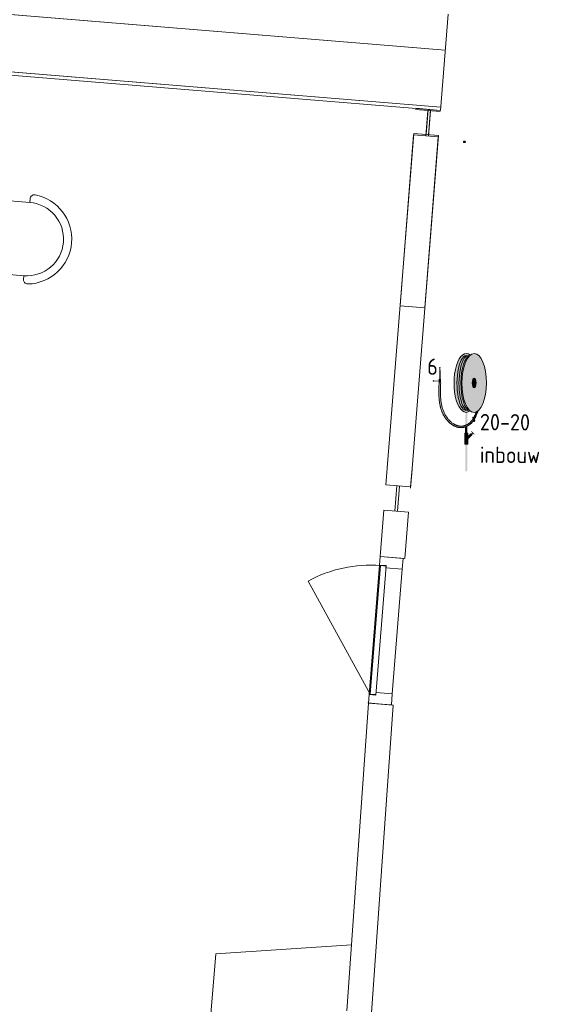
# Model space of a CAD drawing. Header units: millimetres. Extents: x -34570 to 24172, y 36800 to 73669.
# Tile 8 of 91: x -27984 to -24789, y 59877 to 65908. Entities that reach past the tile are written whole.
import ezdxf

# ---------------------------------------------------------------- set-up
doc = ezdxf.new("R2010")
doc.units = ezdxf.units.MM
doc.layers.get('0').update_dxf_attribs({"color": 253})
for name, color, linetype, lineweight in [('Algemeen', 253, 'Continuous', 9), ('B21-BUITENWANDEN_1', 253, 'Continuous', 9), ('B22-BINNENWANDEN_1', 253, 'Continuous', 9), ('B32-WANDOPENINGEN-BINNEN_1', 253, 'Continuous', 9), ('Standard', 253, 'Continuous', 9)]:
    doc.layers.add(name, color=color, linetype=linetype, lineweight=lineweight)
doc.styles.add('ISOCT3', font='isoct3.shx')

msp = doc.modelspace()

# ---------------------------------------------------------------- hatches: boundary and pattern name
h = msp.add_hatch(color=256)
h.paths.add_polyline_path([(-25255.22183, 65161.41229), (-25266.23714, 65162.21669), (-25266.63934, 65156.70903), (-25255.62403, 65155.90463)])
h.paths.add_polyline_path([(-25263.0214, 65161.59884), (-25262.80832, 65161.47636), (-25262.66949, 65161.27356), (-25262.6324, 65161.03061), (-25262.70439, 65160.79563), (-25262.87121, 65160.61515), (-25263.09982, 65160.52493), (-25263.34493, 65160.54282), (-25263.55801, 65160.6653), (-25263.69684, 65160.8681), (-25263.73393, 65161.11105), (-25263.66194, 65161.34604), (-25263.49512, 65161.52651), (-25263.26651, 65161.61674)], flags=16)
h.paths.add_polyline_path([(-25258.21287, 65160.89244), (-25256.00981, 65160.73156), (-25256.30476, 65156.69261), (-25258.50782, 65156.85349)], flags=16)
h.paths.add_polyline_path([(-25263.69522, 65156.58632), (-25264.15419, 65156.61984), (-25264.06515, 65157.83918), (-25264.56424, 65158.58696), (-25264.67144, 65157.11903), (-25266.41553, 65157.24639), (-25266.38201, 65157.70536), (-25265.09689, 65157.61152), (-25264.96819, 65159.37397), (-25264.25145, 65160.68743), (-25264.78601, 65160.72646), (-25265.02322, 65160.00551), (-25265.49632, 65160.04006), (-25265.11084, 65161.2116), (-25263.9001, 65161.12319), (-25263.84303, 65160.78567), (-25263.63634, 65160.51282), (-25263.32688, 65160.3665), (-25263.37551, 65159.70062), (-25262.73295, 65159.6537), (-25262.76647, 65159.19473), (-25263.868, 65159.27517), (-25263.81928, 65159.94225), (-25264.31456, 65159.04183), (-25263.59467, 65157.96323)], flags=16)
h.paths.add_polyline_path([(-25260.07566, 65158.49081), (-25262.27872, 65158.65169), (-25262.21169, 65159.56963), (-25260.00863, 65159.40875), (-25259.97511, 65159.86772), (-25258.94061, 65158.86934), (-25260.10918, 65158.03184)], flags=16)
at = {"layer": 'Standard'}
h = msp.add_hatch(color=256, dxfattribs=at)
h.paths.add_polyline_path([(-25223.88772, 63853.4633), (-25236.45589, 63860.82367), (-25249.38842, 63862.91963), (-25262.30256, 63859.68913), (-25274.81609, 63851.22779), (-25286.55865, 63837.78604), (-25297.18271, 63819.7617), (-25306.37381, 63797.68825), (-25313.85995, 63772.21898), (-25319.41954, 63744.1077), (-25322.88805, 63714.18641), (-25324.16282, 63683.34068), (-25323.20612, 63652.48346), (-25320.04627, 63622.528), (-25314.77678, 63594.3609), (-25307.55362, 63568.8158), (-25298.59057, 63546.64876), (-25288.1529, 63528.51586), (-25276.54954, 63514.95376), (-25264.1239, 63506.36387), (-25253.6847, 63503.22738), (-25251.24375, 63503.0004), (-25241.68091, 63503.93151), (-25238.2903, 63504.96292), (-25225.64693, 63512.19333), (-25227.42644, 63513.6951), (-25229.02001, 63515.14384), (-25231.62846, 63515.79088), (-25241.69377, 63515.33886), (-25231.62858, 63515.79092), (-25239.02941, 63519.60252), (-25248.58904, 63529.20863), (-25257.39743, 63543.65923), (-25265.17682, 63562.49861), (-25271.68187, 63585.13266), (-25276.70744, 63610.84761), (-25280.09504, 63638.83251), (-25281.73786, 63668.20485), (-25281.58407, 63698.03834), (-25279.63853, 63727.39218), (-25275.96259, 63755.34067), (-25270.67219, 63781.00244), (-25263.93414, 63803.56822), (-25255.96094, 63822.3264), (-25247.00404, 63836.68543), (-25237.34588, 63846.19247), (-25229.906, 63849.92762), (-25227.29105, 63850.54773), (-25225.68263, 63851.97995)])
h.paths.add_polyline_path([(-25253.69361, 63515.40071), (-25243.62871, 63515.85288), (-25251.60613, 63520.08846), (-25243.62854, 63515.85289), (-25243.6283, 63515.85275), (-25243.62845, 63515.85275)], flags=16)
for points in [[(-25227.29103, 63850.54773), (-25229.90603, 63849.9276), (-25237.34588, 63846.19247), (-25247.00404, 63836.68543), (-25255.96094, 63822.3264), (-25263.93414, 63803.56822), (-25270.67219, 63781.00244), (-25275.96259, 63755.34067), (-25279.63853, 63727.39218), (-25281.58407, 63698.03834), (-25281.73786, 63668.20485), (-25280.09504, 63638.83251), (-25276.70744, 63610.84761), (-25271.68187, 63585.13266), (-25265.17682, 63562.49861), (-25257.39743, 63543.65923), (-25248.58904, 63529.20863), (-25239.02941, 63519.60252), (-25231.62846, 63515.79088), (-25229.02001, 63515.14384), (-25239.26911, 63527.01643), (-25249.94193, 63545.06825), (-25259.12061, 63567.30209), (-25266.52627, 63593.04238), (-25271.93388, 63621.50701), (-25275.17915, 63651.83109), (-25276.16346, 63683.09325), (-25274.85691, 63714.34361), (-25271.29919, 63744.63262), (-25265.59841, 63773.03999), (-25257.92777, 63798.70256), (-25248.52036, 63820.84059), (-25237.662, 63838.78143)], [(-25406.11319, 63780.33253), (-25414.43026, 63780.3754), (-25414.58661, 63780.36254), (-25414.73835, 63780.32271), (-25414.88088, 63780.25715), (-25415.00985, 63780.16783), (-25415.12135, 63780.05747), (-25415.21199, 63779.92943), (-25415.27903, 63779.78759), (-25415.32041, 63779.63626), (-25415.33489, 63779.48008), (-25415.32202, 63779.3237), (-25415.2822, 63779.17196), (-25415.21663, 63779.02944), (-25415.12731, 63778.90047), (-25415.01695, 63778.78897), (-25414.88891, 63778.69832), (-25414.74707, 63778.63129), (-25414.59575, 63778.58991), (-25414.43956, 63778.57542), (-25413.19616, 63778.56902), (-25406.12252, 63778.53255), (-25405.96617, 63778.54542), (-25405.81443, 63778.58524), (-25405.67191, 63778.65081), (-25405.54294, 63778.74013), (-25405.43144, 63778.85049), (-25405.34079, 63778.97853), (-25405.27376, 63779.12037), (-25405.23238, 63779.27169), (-25405.21789, 63779.42788), (-25405.23076, 63779.58425), (-25405.27059, 63779.736), (-25405.33615, 63779.87852), (-25405.42547, 63780.00749), (-25405.53583, 63780.11899), (-25405.66387, 63780.20963), (-25405.80571, 63780.27667), (-25405.95703, 63780.31805)], [(-25413.19616, 63778.56902), (-25415.13794, 63707.10959), (-25405.99128, 63707.06244), (-25407.19624, 63778.53809)], [(-25444.92128, 63695.30509), (-25444.98991, 63696.13897), (-25445.20229, 63696.94826), (-25445.55198, 63697.70837), (-25446.02835, 63698.39622), (-25446.61692, 63698.99089), (-25447.29982, 63699.47433), (-25448.05629, 63699.83183), (-25448.86335, 63700.05255), (-25449.69647, 63700.12977), (-25450.53035, 63700.06114), (-25451.33964, 63699.84876), (-25452.09976, 63699.49907), (-25452.7876, 63699.0227), (-25453.38228, 63698.43413), (-25453.86571, 63697.75123), (-25454.22322, 63696.99476), (-25454.44394, 63696.1877), (-25454.52115, 63695.35458), (-25454.45253, 63694.5207), (-25454.24015, 63693.71141), (-25453.89046, 63692.95129), (-25453.41409, 63692.26345), (-25452.82551, 63691.66877), (-25452.14261, 63691.18534), (-25451.38614, 63690.82783), (-25450.57909, 63690.60711), (-25449.74596, 63690.5299), (-25448.91208, 63690.59852), (-25448.10279, 63690.81091), (-25447.34268, 63691.16059), (-25446.65483, 63691.63696), (-25446.06016, 63692.22554), (-25445.57672, 63692.90844), (-25445.21922, 63693.66491), (-25444.9985, 63694.47197)], [(-25445.57672, 63692.90844), (-25418.21191, 63692.76737), (-25418.18717, 63697.56731), (-25445.55198, 63697.70837), (-25445.20229, 63696.94826), (-25444.98991, 63696.13897), (-25444.92128, 63695.30509), (-25444.9985, 63694.47197), (-25445.21922, 63693.66491)], [(-25403.0989, 63686.17752), (-25403.00384, 63704.61701), (-25403.03858, 63705.03916), (-25403.1461, 63705.44886), (-25403.32313, 63705.83367), (-25403.5643, 63706.18189), (-25403.86226, 63706.48295), (-25404.20798, 63706.72769), (-25404.59094, 63706.90867), (-25404.99951, 63707.02041), (-25405.42129, 63707.05951), (-25405.99128, 63707.06244), (-25415.70793, 63707.11253), (-25416.13008, 63707.07779), (-25416.53979, 63706.97027), (-25416.92459, 63706.79324), (-25417.27282, 63706.55208), (-25417.57387, 63706.25411), (-25417.81861, 63705.90839), (-25417.9996, 63705.52543), (-25418.11133, 63705.11686), (-25418.15043, 63704.69509), (-25418.18717, 63697.56731), (-25418.24548, 63686.2557), (-25418.21074, 63685.83355), (-25418.10322, 63685.42385), (-25417.92619, 63685.03904), (-25417.68503, 63684.69082), (-25417.38706, 63684.38976), (-25417.04134, 63684.14502), (-25416.65838, 63683.96404), (-25416.24981, 63683.8523), (-25415.82804, 63683.8132), (-25415.5161, 63683.8116), (-25405.54139, 63683.76018), (-25405.11924, 63683.79492), (-25404.70954, 63683.90244), (-25404.32473, 63684.07947), (-25403.97651, 63684.32063), (-25403.67545, 63684.6186), (-25403.43071, 63684.96432), (-25403.24972, 63685.34728), (-25403.13799, 63685.75585)], [(-25200.7051, 63711.6818), (-25202.79484, 63711.24608), (-25204.82298, 63709.94314), (-25206.7279, 63707.81257), (-25208.45172, 63704.91911), (-25209.94207, 63701.35067), (-25211.15365, 63697.21568), (-25212.04966, 63692.63978), (-25212.60287, 63687.762), (-25212.79648, 63682.73056), (-25212.6246, 63677.69833), (-25212.09244, 63672.81821), (-25211.21619, 63668.23848), (-25210.02247, 63664.0983), (-25208.54754, 63660.52347), (-25206.83623, 63657.62259), (-25204.94052, 63655.48382), (-25202.91802, 63654.17214), (-25200.83019, 63653.7274), (-25198.74045, 63654.16312), (-25196.71231, 63655.46606), (-25194.80739, 63657.59663), (-25193.08357, 63660.49009), (-25191.59323, 63664.05853), (-25190.38164, 63668.19352), (-25189.48563, 63672.76942), (-25188.93242, 63677.64719), (-25188.73881, 63682.67864), (-25188.9107, 63687.71087), (-25189.44285, 63692.59099), (-25190.3191, 63697.17071), (-25191.51282, 63701.3109), (-25192.98775, 63704.88573), (-25194.69907, 63707.78661), (-25196.59477, 63709.92538), (-25198.61727, 63711.23706)], [(-25254.14212, 63414.25022), (-25247.14454, 63417.03978), (-25242.11512, 63419.4461), (-25233.88885, 63424.17286), (-25221.95428, 63433.13842), (-25211.09962, 63444.22094), (-25203.85013, 63453.68843), (-25201.87227, 63456.61595), (-25200.75481, 63458.33623), (-25200.99432, 63459.21919), (-25201.6846, 63461.30972), (-25202.48137, 63463.19163), (-25203.42823, 63464.98702), (-25204.57265, 63466.77729), (-25205.01031, 63467.3868), (-25206.6998, 63464.54254), (-25211.86196, 63456.69501), (-25218.83024, 63447.88315), (-25226.1199, 63440.4626), (-25233.92119, 63434.12855), (-25242.06676, 63428.89011), (-25242.46244, 63428.66592), (-25251.50076, 63424.22306), (-25254.09717, 63423.17408), (-25260.68988, 63420.94203), (-25269.74221, 63418.86792), (-25278.45577, 63417.97266), (-25287.0419, 63418.19666), (-25295.95598, 63419.55952), (-25305.22795, 63422.14426), (-25314.85121, 63426.04945), (-25324.7687, 63431.36777), (-25334.85425, 63438.15445), (-25344.89403, 63446.38383), (-25354.57602, 63455.89736), (-25363.50316, 63466.35851), (-25366.86778, 63470.82865), (-25375.42895, 63483.71307), (-25382.93015, 63497.44293), (-25389.42325, 63512.17938), (-25394.936, 63528.13423), (-25399.47217, 63545.59379), (-25403.01139, 63564.96824), (-25405.50682, 63586.90506), (-25406.87495, 63612.61025), (-25406.94474, 63645.18983), (-25405.73165, 63683.76116), (-25415.5161, 63683.8116), (-25416.76336, 63645.91886), (-25416.44644, 63602.18467), (-25413.76979, 63569.38405), (-25409.08708, 63542.10834), (-25402.56234, 63518.51183), (-25394.26458, 63497.62337), (-25384.17889, 63478.82835), (-25372.20564, 63461.70395), (-25358.39276, 63446.21361), (-25343.59835, 63433.1742), (-25328.66669, 63423.06207), (-25314.12558, 63415.89199), (-25300.21895, 63411.44303), (-25286.98636, 63409.43762), (-25274.21141, 63409.66274), (-25260.85252, 63412.15788)], [(-25253.6847, 63503.22738), (-25254.09736, 63423.17463), (-25251.50076, 63424.22306), (-25242.46244, 63428.66592), (-25242.06676, 63428.89011), (-25241.68091, 63503.93149), (-25251.24375, 63503.0004)], [(-25203.56854, 63469.92993), (-25201.87054, 63467.89645), (-25201.65454, 63467.14157), (-25199.27744, 63462.76303), (-25198.85953, 63461.38819), (-25195.29663, 63467.55353), (-25191.09648, 63475.58659), (-25186.6706, 63484.96366), (-25181.69062, 63496.55579), (-25174.52297, 63514.60663), (-25175.85266, 63513.42925), (-25187.09343, 63506.34357), (-25187.25964, 63505.94627), (-25191.98987, 63494.2623), (-25195.81016, 63485.48055), (-25199.29003, 63478.11286), (-25202.60609, 63471.68652)], [(-25205.00969, 63467.38793), (-25204.57265, 63466.77729), (-25203.42823, 63464.98702), (-25202.48137, 63463.19163), (-25201.6846, 63461.30972), (-25200.99432, 63459.21919), (-25200.75481, 63458.33623), (-25200.45168, 63457.02138), (-25200.09787, 63454.88992), (-25199.94025, 63452.9596), (-25199.95915, 63451.30332), (-25200.12119, 63449.93992), (-25200.39137, 63448.84981), (-25200.73905, 63447.9993), (-25201.14314, 63447.34659), (-25201.5932, 63446.85352), (-25201.98054, 63446.55737), (-25201.45717, 63446.83935), (-25199.57419, 63447.85387), (-25199.18685, 63448.15002), (-25198.73679, 63448.6431), (-25198.3327, 63449.29581), (-25197.98502, 63450.14632), (-25197.71496, 63451.23576), (-25197.5528, 63452.59983), (-25197.5339, 63454.25611), (-25197.69152, 63456.18642), (-25198.04532, 63458.31789), (-25198.58797, 63460.51569), (-25198.85541, 63461.39233), (-25199.27825, 63462.60622), (-25200.07502, 63464.48813), (-25201.02188, 63466.28353), (-25202.1663, 63468.0738), (-25203.56675, 63469.93319), (-25203.62665, 63470.0073), (-25206.15612, 63472.9344), (-25208.56247, 63471.63789), (-25206.033, 63468.71079)], [(-25208.56247, 63471.63789), (-25206.69917, 63464.53776), (-25205.01031, 63467.3868)], [(-25201.98054, 63446.55737), (-25200.12339, 63449.94052), (-25201.87433, 63456.61861), (-25203.8512, 63453.68552)], [(-25200.12339, 63449.94052), (-25201.98054, 63446.55737), (-25201.5932, 63446.85352), (-25201.14314, 63447.34659), (-25200.73905, 63447.9993), (-25200.39137, 63448.84981)], [(-25254.14336, 63414.24972), (-25254.32506, 63379.00306), (-25242.32522, 63378.9412), (-25242.11641, 63419.44846), (-25247.14454, 63417.03978)], [(-25215.57086, 63386.56555), (-25215.85006, 63386.80228), (-25216.16613, 63386.98694), (-25216.50945, 63387.11391), (-25216.86961, 63387.17933), (-25217.23566, 63387.18122), (-25217.59648, 63387.11952), (-25217.9411, 63386.99609), (-25218.25905, 63386.8147), (-25218.54067, 63386.58086), (-25218.77741, 63386.30166), (-25218.96207, 63385.98559), (-25219.08904, 63385.64227), (-25219.15446, 63385.28211), (-25219.15635, 63384.91606), (-25219.09464, 63384.55524), (-25218.97122, 63384.21062), (-25218.78983, 63383.89267), (-25218.55598, 63383.61105), (-25202.51727, 63367.40612), (-25202.23807, 63367.16938), (-25201.92201, 63366.98472), (-25201.57868, 63366.85776), (-25201.21852, 63366.79233), (-25200.85247, 63366.79045), (-25200.49165, 63366.85215), (-25200.14703, 63366.97557), (-25199.82908, 63367.15697), (-25199.54746, 63367.39081), (-25199.31072, 63367.67001), (-25199.12606, 63367.98607), (-25198.99909, 63368.3294), (-25198.93367, 63368.68956), (-25198.93178, 63369.05561), (-25198.99349, 63369.41643), (-25199.11691, 63369.76105), (-25199.2983, 63370.079), (-25199.53215, 63370.36062)], [(-25260.34972, 63374.23424), (-25260.68051, 63310.06319), (-25260.61189, 63309.22931), (-25260.3995, 63308.42002), (-25260.04981, 63307.65991), (-25259.57344, 63306.97206), (-25258.98487, 63306.37739), (-25258.30197, 63305.89395), (-25257.5455, 63305.53644), (-25256.73844, 63305.31573), (-25255.90532, 63305.23849), (-25241.50551, 63305.16428), (-25240.67163, 63305.23291), (-25239.86234, 63305.44529), (-25239.10223, 63305.79498), (-25238.41438, 63306.27135), (-25237.81971, 63306.85992), (-25237.33627, 63307.54282), (-25236.97876, 63308.29929), (-25236.75805, 63309.10635), (-25236.68081, 63309.93948), (-25236.52984, 63339.22963), (-25245.08117, 63330.76601), (-25244.97182, 63351.97893), (-25236.42049, 63360.44255), (-25236.35004, 63374.11034), (-25236.41866, 63374.94421), (-25236.63105, 63375.7535), (-25236.98074, 63376.51362), (-25237.45711, 63377.20147), (-25238.04568, 63377.79614), (-25238.72858, 63378.27958), (-25239.48505, 63378.63708), (-25240.29211, 63378.8578), (-25241.12523, 63378.93503), (-25242.32522, 63378.9412), (-25255.52504, 63379.00925), (-25256.35892, 63378.94062), (-25257.16821, 63378.72824), (-25257.92832, 63378.37855), (-25258.61617, 63377.90218), (-25259.21084, 63377.3136), (-25259.69428, 63376.63071), (-25260.05179, 63375.87423), (-25260.2725, 63375.06718)], [(-25222.2092, 63374.50808), (-25244.97182, 63351.97893), (-25245.08117, 63330.76601), (-25211.65741, 63363.84694), (-25211.31922, 63364.2458), (-25211.05542, 63364.69732), (-25210.87403, 63365.18779), (-25210.78057, 63365.7023), (-25210.77788, 63366.22523), (-25210.86603, 63366.74068), (-25211.04235, 63367.23299), (-25211.30148, 63367.68721), (-25211.63554, 63368.08953), (-25217.96661, 63374.48621), (-25218.36547, 63374.82441), (-25218.81699, 63375.0882), (-25219.30746, 63375.26959), (-25219.82197, 63375.36305), (-25220.3449, 63375.36574), (-25220.86035, 63375.27759), (-25221.35266, 63375.10128), (-25221.80688, 63374.84215)], [(-25216.91144, 63373.4201), (-25212.69072, 63369.15564), (-25208.42627, 63373.37636), (-25212.64698, 63377.64081)], [(-25254.70533, 63305.23232), (-25255.54042, 63143.23215), (-25255.45106, 63142.88433), (-25255.18211, 63142.54615), (-25254.74174, 63142.22787), (-25254.14334, 63141.93916), (-25253.40507, 63141.6888), (-25252.54939, 63141.4844), (-25251.60228, 63141.33216), (-25250.59253, 63141.23671), (-25249.55081, 63141.20095), (-25248.50878, 63141.22596), (-25247.4981, 63141.311), (-25246.54947, 63141.45347), (-25245.69173, 63141.64904), (-25244.95092, 63141.89178), (-25244.34957, 63142.1743), (-25243.90595, 63142.48802), (-25243.63352, 63142.82342), (-25243.54058, 63143.17029), (-25242.70549, 63305.17047)]]:
    msp.add_hatch(color=256, dxfattribs=at).paths.add_polyline_path(points)
h = msp.add_hatch(color=256, dxfattribs=at)
h.paths.add_polyline_path([(-25227.29105, 63850.54772), (-25237.662, 63838.78143), (-25248.52036, 63820.84059), (-25257.92777, 63798.70256), (-25265.59841, 63773.03999), (-25271.29919, 63744.63262), (-25274.85691, 63714.34361), (-25276.16346, 63683.09325), (-25275.17915, 63651.83109), (-25271.93388, 63621.50701), (-25266.52627, 63593.04238), (-25259.12061, 63567.30209), (-25249.94193, 63545.06825), (-25239.26911, 63527.01643), (-25229.02001, 63515.14384), (-25227.42644, 63513.6951), (-25225.64692, 63512.19335), (-25214.77376, 63505.50905), (-25201.69551, 63502.70699), (-25188.58907, 63505.37407), (-25175.85266, 63513.42925), (-25163.87329, 63526.62777), (-25153.01494, 63544.56861), (-25143.60752, 63566.70664), (-25135.93689, 63592.36921), (-25130.2361, 63620.77658), (-25126.67839, 63651.06559), (-25125.37183, 63682.31594), (-25126.35614, 63713.57811), (-25129.60141, 63743.90219), (-25135.00902, 63772.36682), (-25142.41468, 63798.10711), (-25151.59337, 63820.34095), (-25162.26619, 63838.39277), (-25174.10885, 63851.7141), (-25186.76153, 63859.90015), (-25199.83978, 63862.70221), (-25212.94623, 63860.03513), (-25223.88773, 63853.46329), (-25225.68263, 63851.97995)])
h.paths.add_polyline_path([(-25202.79484, 63711.24608), (-25200.7051, 63711.6818), (-25198.61727, 63711.23706), (-25196.59477, 63709.92538), (-25194.69907, 63707.78661), (-25192.98775, 63704.88573), (-25191.51282, 63701.3109), (-25190.3191, 63697.17071), (-25189.44285, 63692.59099), (-25188.9107, 63687.71087), (-25188.73881, 63682.67864), (-25188.93242, 63677.64719), (-25189.48563, 63672.76942), (-25190.38164, 63668.19352), (-25191.59323, 63664.05853), (-25193.08357, 63660.49009), (-25194.80739, 63657.59663), (-25196.71231, 63655.46606), (-25198.74045, 63654.16312), (-25200.83019, 63653.7274), (-25202.91802, 63654.17214), (-25204.94052, 63655.48382), (-25206.83623, 63657.62259), (-25208.54754, 63660.52347), (-25210.02247, 63664.0983), (-25211.21619, 63668.23848), (-25212.09244, 63672.81821), (-25212.6246, 63677.69833), (-25212.79648, 63682.73056), (-25212.60287, 63687.762), (-25212.04966, 63692.63978), (-25211.15365, 63697.21568), (-25209.94207, 63701.35067), (-25208.45172, 63704.91911), (-25206.7279, 63707.81257), (-25204.82298, 63709.94314)], flags=16)

# ---------------------------------------------------------------- linework, layer by layer
for p, q in [((-25266.23714, 65162.21669), (-25266.63934, 65156.70903)), ((-25255.62403, 65155.90463), (-25266.63934, 65156.70903)), ((-25266.38201, 65157.70536), (-25266.41553, 65157.24639)), ((-25266.41553, 65157.24639), (-25264.67144, 65157.11903)), ((-25265.09689, 65157.61152), (-25266.38201, 65157.70536)), ((-25255.22183, 65161.41229), (-25266.23714, 65162.21669)), ((-25265.11084, 65161.2116), (-25265.49632, 65160.04006)), ((-25265.49632, 65160.04006), (-25265.02322, 65160.00551)), ((-25263.9001, 65161.12319), (-25265.11084, 65161.2116)), ((-25264.96819, 65159.37397), (-25265.09689, 65157.61152)), ((-25265.09689, 65157.61152), (-25264.96819, 65159.37397)), ((-25265.02322, 65160.00551), (-25264.78601, 65160.72646)), ((-25264.25145, 65160.68743), (-25264.96819, 65159.37397)), ((-25264.78601, 65160.72646), (-25264.25145, 65160.68743)), ((-25264.67144, 65157.11903), (-25264.56424, 65158.58696)), ((-25264.56424, 65158.58696), (-25264.06515, 65157.83918)), ((-25264.31456, 65159.04183), (-25263.81928, 65159.94225)), ((-25263.59467, 65157.96323), (-25264.31456, 65159.04183)), ((-25264.06515, 65157.83918), (-25264.15419, 65156.61984)), ((-25264.15419, 65156.61984), (-25263.69522, 65156.58632)), ((-25263.81928, 65159.94225), (-25263.868, 65159.27517)), ((-25263.868, 65159.27517), (-25262.76647, 65159.19473)), ((-25263.69522, 65156.58632), (-25263.59467, 65157.96323)), ((-25263.37551, 65159.70062), (-25263.32688, 65160.3665)), ((-25262.73295, 65159.6537), (-25263.37551, 65159.70062)), ((-25262.76647, 65159.19473), (-25262.73295, 65159.6537)), ((-25262.27872, 65158.65169), (-25262.21169, 65159.56963)), ((-25260.07566, 65158.49081), (-25262.27872, 65158.65169)), ((-25262.21169, 65159.56963), (-25260.00863, 65159.40875)), ((-25258.94061, 65158.86934), (-25260.10918, 65158.03184)), ((-25260.10918, 65158.03184), (-25260.07566, 65158.49081)), ((-25260.00863, 65159.40875), (-25259.97511, 65159.86772)), ((-25259.97511, 65159.86772), (-25258.94061, 65158.86934)), ((-25258.21287, 65160.89244), (-25258.50782, 65156.85349)), ((-25258.50782, 65156.85349), (-25256.30476, 65156.69261)), ((-25256.00981, 65160.73156), (-25258.21287, 65160.89244)), ((-25256.30476, 65156.69261), (-25256.00981, 65160.73156)), ((-25255.22183, 65161.41229), (-25255.62403, 65155.90463))]:
    msp.add_line(p, q)
for centre, radius in [((-25263.18317, 65161.07083), 0.55223), ((-25255.62403, 65155.90463), 0.01)]:
    msp.add_circle(centre, radius)
msp.add_arc((-25263.18317, 65161.07083), 0.71884, 175.82334942, 258.467187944)
at = {"layer": 'Algemeen'}
for p, q in [((-26903.42548, 58674.28189), (-26783.84683, 60186.8219)), ((-26783.84683, 60186.8219), (-25952.58792, 60241.39335))]:
    msp.add_line(p, q, dxfattribs=at)
at = {"layer": 'B21-BUITENWANDEN_1'}
for p, q in [((-32135.54767, 66273.08783), (-25378.02946, 65721.48948)), ((-25378.02946, 65721.48948), (-32135.54767, 66273.08783)), ((-31963.77289, 65907.90222), (-25405.69316, 65372.5835)), ((-31815.84464, 65875.76071), (-25407.27394, 65352.64602)), ((-31814.26962, 65895.69866), (-25405.69316, 65372.5835))]:
    msp.add_line(p, q, dxfattribs=at)
at = {"layer": 'B22-BINNENWANDEN_1'}
for p, q in [((-25360.64084, 65940.80181), (-25407.27394, 65352.64602)), ((-25408.17775, 65345.07654), (-25559.67927, 65357.38153)), ((-25407.27394, 65352.64602), (-25558.77048, 65365.01228)), ((-25571.02155, 65210.49678), (-25741.66708, 63058.24533)), ((-25571.86784, 65202.86108), (-25654.43557, 64156.10966)), ((-25419.52501, 65198.13051), (-25581.16008, 63159.52273)), ((-25420.36631, 65190.55609), (-25571.86784, 65202.86108)), ((-25419.52501, 65198.13051), (-25571.02155, 65210.49678)), ((-25420.36631, 65190.55609), (-25502.93404, 64143.80468)), ((-25502.93404, 64143.80468), (-25654.43557, 64156.10966)), ((-25581.16008, 63159.52273), (-25590.17055, 63045.87906)), ((-25581.1768, 63151.88309), (-25590.14129, 63038.2358)), ((-25741.66708, 63058.24533), (-25590.17055, 63045.87906)), ((-25753.94606, 62903.3779), (-25776.47215, 62619.26951)), ((-25602.42158, 62891.36398), (-25753.94606, 62903.3779)), ((-25602.42158, 62891.36398), (-25624.94768, 62607.25559)), ((-25624.94768, 62607.25559), (-25776.47215, 62619.26951)), ((-25847.6072, 61722.08513), (-25981.25762, 59837.02406)), ((-25696.08273, 61710.07122), (-25847.6072, 61722.08513)), ((-25696.08273, 61710.07122), (-25829.3555, 59824.62469))]:
    msp.add_line(p, q, dxfattribs=at)
at = {"layer": 'B32-WANDOPENINGEN-BINNEN_1'}
for p, q in [((-25496.11708, 65196.70859), (-25483.56927, 65351.19986)), ((-25495.27328, 65204.31365), (-25482.66298, 65358.79983)), ((-25481.16631, 65195.49428), (-25468.6185, 65349.98555)), ((-25480.323, 65203.09329), (-25467.71271, 65357.57948)), ((-25673.4277, 63052.83536), (-25685.67344, 62898.38707)), ((-25658.47463, 63051.64978), (-25670.72037, 62897.20149)), ((-25775.7837, 62619.56794), (-25779.89372, 62567.73062)), ((-25636.22168, 62608.50249), (-25775.7837, 62619.56794)), ((-25775.7837, 62619.56794), (-25624.94768, 62607.25559)), ((-25641.51729, 62541.71209), (-25636.22168, 62608.50249)), ((-25779.89372, 62567.73062), (-25842.80891, 61774.21845)), ((-25775.14648, 62564.34481), (-25837.58744, 61776.81387)), ((-25740.25598, 62561.57845), (-25802.93405, 61771.0569)), ((-25779.89372, 62567.73062), (-25740.01886, 62564.56906)), ((-25775.14648, 62564.34481), (-25740.25598, 62561.57845)), ((-25740.01886, 62564.56906), (-25741.20445, 62549.61599)), ((-25741.20445, 62549.61599), (-25641.51729, 62541.71209)), ((-25641.51729, 62541.71209), (-25702.06131, 61778.10608)), ((-25702.06131, 61778.10608), (-25641.51729, 62541.71209)), ((-25837.58744, 61776.81387), (-26216.98784, 62469.74906)), ((-25846.91894, 61722.38114), (-25842.80891, 61774.21845)), ((-25842.80891, 61774.21845), (-25802.93405, 61771.0569)), ((-25837.58744, 61776.81387), (-25802.69693, 61774.04751)), ((-25801.74847, 61786.00997), (-25702.06131, 61778.10608)), ((-25702.06131, 61778.10608), (-25707.35692, 61711.31568)), ((-25851.90238, 61722.78792), (-25700.40584, 61710.42166)), ((-25707.35692, 61711.31568), (-25846.91894, 61722.38114)), ((-25841.93458, 61721.98594), (-25841.9355, 61721.97435)), ((-25807.04408, 61719.21958), (-25807.05143, 61719.12686)), ((-25707.35692, 61711.31568), (-25707.38265, 61710.99116))]:
    msp.add_line(p, q, dxfattribs=at)
msp.add_arc((-25837.58744, 61776.81387), 790.00243, 85.46667383, 118.70187468, dxfattribs=at)
at = {"layer": 'Standard'}
for p, q in [((-28147.23251, 64806.75277), (-27922.51683, 64788.40982)), ((-27922.51683, 64788.40982), (-27920.62682, 64811.56393)), ((-27959.12737, 64339.90155), (-28183.84305, 64358.2445)), ((-27961.01738, 64316.74744), (-27959.12737, 64339.90155)), ((-25416.96065, 63625.72869), (-25416.93791, 63634.0441)), ((-25416.88572, 63617.42471), (-25416.96065, 63625.72869)), ((-25416.93791, 63634.0441), (-25416.83119, 63642.36443)), ((-25416.83119, 63642.36443), (-25416.65414, 63650.68314)), ((-25416.65414, 63650.68314), (-25416.42043, 63658.99374)), ((-25416.42043, 63658.99374), (-25416.14375, 63667.28969)), ((-25416.14375, 63667.28969), (-25415.83775, 63675.56449)), ((-25415.83775, 63675.56449), (-25415.5161, 63683.8116)), ((-25407.09221, 63630.98027), (-25407.02875, 63639.71904)), ((-25407.05474, 63622.27721), (-25407.09221, 63630.98027)), ((-25407.02875, 63639.71904), (-25406.87962, 63648.48817)), ((-25406.87962, 63648.48817), (-25406.66008, 63657.28231)), ((-25406.66008, 63657.28231), (-25406.3854, 63666.09609)), ((-25406.3854, 63666.09609), (-25406.07084, 63674.92416)), ((-25406.07084, 63674.92416), (-25405.73165, 63683.76116)), ((-25416.69947, 63609.13869), (-25416.88572, 63617.42471)), ((-25416.38821, 63600.87713), (-25416.69947, 63609.13869)), ((-25415.93828, 63592.64657), (-25416.38821, 63600.87713)), ((-25415.33601, 63584.45351), (-25415.93828, 63592.64657)), ((-25414.56773, 63576.30447), (-25415.33601, 63584.45351)), ((-25413.61977, 63568.20599), (-25414.56773, 63576.30447)), ((-25413.18721, 63564.98221), (-25413.61977, 63568.20599)), ((-25412.72285, 63561.76797), (-25413.18721, 63564.98221)), ((-25406.90107, 63613.61522), (-25407.05474, 63622.27721)), ((-25406.61595, 63604.99966), (-25406.90107, 63613.61522)), ((-25406.18412, 63596.43588), (-25406.61595, 63604.99966)), ((-25405.5903, 63587.92925), (-25406.18412, 63596.43588)), ((-25404.81925, 63579.4851), (-25405.5903, 63587.92925)), ((-25403.8557, 63571.10881), (-25404.81925, 63579.4851)), ((-25403.15607, 63565.95984), (-25403.8557, 63571.10881)), ((-25402.37319, 63560.84019), (-25403.15607, 63565.95984)), ((-25412.22579, 63558.5637), (-25412.72285, 63561.76797)), ((-25411.69518, 63555.36981), (-25412.22579, 63558.5637)), ((-25411.13013, 63552.18672), (-25411.69518, 63555.36981)), ((-25410.52977, 63549.01485), (-25411.13013, 63552.18672)), ((-25409.89323, 63545.85461), (-25410.52977, 63549.01485)), ((-25409.21962, 63542.70642), (-25409.89323, 63545.85461)), ((-25408.50808, 63539.5707), (-25409.21962, 63542.70642)), ((-25407.75773, 63536.44786), (-25408.50808, 63539.5707)), ((-25406.9677, 63533.33833), (-25407.75773, 63536.44786)), ((-25406.13711, 63530.24252), (-25406.9677, 63533.33833)), ((-25405.26508, 63527.16084), (-25406.13711, 63530.24252)), ((-25404.35074, 63524.09371), (-25405.26508, 63527.16084)), ((-25403.39322, 63521.04156), (-25404.35074, 63524.09371)), ((-25402.39164, 63518.0048), (-25403.39322, 63521.04156)), ((-25401.34513, 63514.98384), (-25402.39164, 63518.0048)), ((-25401.50346, 63555.75113), (-25402.37319, 63560.84019)), ((-25400.54325, 63550.69395), (-25401.50346, 63555.75113)), ((-25400.25281, 63511.9791), (-25401.34513, 63514.98384)), ((-25399.48894, 63545.6699), (-25400.54325, 63550.69395)), ((-25399.1138, 63508.991), (-25400.25281, 63511.9791)), ((-25398.3369, 63540.68025), (-25399.48894, 63545.6699)), ((-25397.92724, 63506.01996), (-25399.1138, 63508.991)), ((-25397.08352, 63535.72629), (-25398.3369, 63540.68025)), ((-25396.69224, 63503.0664), (-25397.92724, 63506.01996)), ((-25395.72518, 63530.80928), (-25397.08352, 63535.72629)), ((-25394.25826, 63525.93048), (-25395.72518, 63530.80928)), ((-25392.67913, 63521.09118), (-25394.25826, 63525.93048)), ((-25390.98418, 63516.29264), (-25392.67913, 63521.09118)), ((-25389.16978, 63511.53613), (-25390.98418, 63516.29264)), ((-25387.23232, 63506.82292), (-25389.16978, 63511.53613)), ((-25385.16817, 63502.15429), (-25387.23232, 63506.82292)), ((-25187.25964, 63505.94627), (-25188.49499, 63502.82752)), ((-25178.18316, 63505.24989), (-25180.03472, 63500.61601)), ((-25176.34872, 63509.91555), (-25178.18316, 63505.24989)), ((-25174.52297, 63514.60663), (-25176.34872, 63509.91555)), ((-25395.40794, 63500.13072), (-25396.69224, 63503.0664)), ((-25394.07345, 63497.21336), (-25395.40794, 63500.13072)), ((-25392.6879, 63494.31472), (-25394.07345, 63497.21336)), ((-25391.25043, 63491.43522), (-25392.6879, 63494.31472)), ((-25389.76014, 63488.57529), (-25391.25043, 63491.43522)), ((-25388.21617, 63485.73533), (-25389.76014, 63488.57529)), ((-25386.61765, 63482.91576), (-25388.21617, 63485.73533)), ((-25384.96369, 63480.11701), (-25386.61765, 63482.91576)), ((-25382.97371, 63497.5315), (-25385.16817, 63502.15429)), ((-25383.25343, 63477.33949), (-25384.96369, 63480.11701)), ((-25381.48598, 63474.58361), (-25383.25343, 63477.33949)), ((-25380.64533, 63492.95583), (-25382.97371, 63497.5315)), ((-25379.66048, 63471.84979), (-25381.48598, 63474.58361)), ((-25378.1794, 63488.42854), (-25380.64533, 63492.95583)), ((-25377.77604, 63469.13846), (-25379.66048, 63471.84979)), ((-25375.5723, 63483.9509), (-25378.1794, 63488.42854)), ((-25375.8318, 63466.45003), (-25377.77604, 63469.13846)), ((-25373.82688, 63463.78491), (-25375.8318, 63466.45003)), ((-25372.82041, 63479.5242), (-25375.5723, 63483.9509)), ((-25371.98008, 63461.41943), (-25373.82688, 63463.78491)), ((-25369.92011, 63475.14969), (-25372.82041, 63479.5242)), ((-25370.08511, 63459.07539), (-25371.98008, 63461.41943)), ((-25368.14313, 63456.75519), (-25370.08511, 63459.07539)), ((-25366.86778, 63470.82865), (-25369.92011, 63475.14969)), ((-25366.15531, 63454.46124), (-25368.14313, 63456.75519)), ((-25366.6375, 63470.51555), (-25366.86627, 63470.83014)), ((-25366.40632, 63470.19928), (-25366.6375, 63470.51555)), ((-25366.17287, 63469.8815), (-25366.40632, 63470.19928)), ((-25365.93726, 63469.56239), (-25366.17287, 63469.8815)), ((-25364.12281, 63452.19596), (-25366.15531, 63454.46124)), ((-25365.69958, 63469.24214), (-25365.93726, 63469.56239)), ((-25365.45997, 63468.92091), (-25365.69958, 63469.24214)), ((-25365.21853, 63468.5989), (-25365.45997, 63468.92091)), ((-25364.97538, 63468.27627), (-25365.21853, 63468.5989)), ((-25364.73063, 63467.9532), (-25364.97538, 63468.27627)), ((-25364.48439, 63467.62988), (-25364.73063, 63467.9532)), ((-25364.23677, 63467.30648), (-25364.48439, 63467.62988)), ((-25363.9879, 63466.98318), (-25364.23677, 63467.30648)), ((-25362.04681, 63449.96175), (-25364.12281, 63452.19596)), ((-25361.38607, 63463.70488), (-25363.9879, 63466.98318)), ((-25359.92846, 63447.76103), (-25362.04681, 63449.96175)), ((-25358.66955, 63460.46502), (-25361.38607, 63463.70488)), ((-25357.76893, 63445.59621), (-25359.92846, 63447.76103)), ((-25355.84293, 63457.273), (-25358.66955, 63460.46502)), ((-25355.56938, 63443.46969), (-25357.76893, 63445.59621)), ((-25352.91081, 63454.13824), (-25355.84293, 63457.273)), ((-25353.33098, 63441.3839), (-25355.56938, 63443.46969)), ((-25349.8778, 63451.07013), (-25352.91081, 63454.13824)), ((-25346.74848, 63448.07809), (-25349.8778, 63451.07013)), ((-25343.52745, 63445.1715), (-25346.74848, 63448.07809)), ((-25340.21932, 63442.35979), (-25343.52745, 63445.1715)), ((-25221.9991, 63444.45539), (-25223.79875, 63442.65046)), ((-25220.24788, 63446.30881), (-25221.9991, 63444.45539)), ((-25218.54331, 63448.21016), (-25220.24788, 63446.30881)), ((-25216.88362, 63450.15887), (-25218.54331, 63448.21016)), ((-25215.03955, 63452.44326), (-25216.88362, 63450.15887)), ((-25213.24916, 63454.78795), (-25215.03955, 63452.44326)), ((-25211.50982, 63457.19211), (-25213.24916, 63454.78795)), ((-25210.72171, 63444.66922), (-25212.53229, 63442.56316)), ((-25209.8189, 63459.65491), (-25211.50982, 63457.19211)), ((-25208.95695, 63446.82538), (-25210.72171, 63444.66922)), ((-25208.17377, 63462.17552), (-25209.8189, 63459.65491)), ((-25207.23624, 63449.03099), (-25208.95695, 63446.82538)), ((-25208.56247, 63471.63789), (-25206.15612, 63472.9344)), ((-25208.56247, 63471.63789), (-25206.69917, 63464.53776)), ((-25208.56247, 63471.63789), (-25207.94212, 63470.94172)), ((-25206.57179, 63464.75309), (-25208.17377, 63462.17552)), ((-25207.94212, 63470.94172), (-25207.32452, 63470.24059)), ((-25207.32452, 63470.24059), (-25206.71239, 63469.52956)), ((-25205.55783, 63451.28539), (-25207.23624, 63449.03099)), ((-25206.71239, 63469.52956), (-25206.10847, 63468.80368)), ((-25205.01031, 63467.3868), (-25206.57179, 63464.75309)), ((-25206.15612, 63472.9344), (-25205.53577, 63472.23822)), ((-25206.10847, 63468.80368), (-25205.51551, 63468.05799)), ((-25203.91996, 63453.58794), (-25205.55783, 63451.28539)), ((-25205.53577, 63472.23822), (-25204.91816, 63471.53709)), ((-25205.51551, 63468.05799), (-25204.93625, 63467.28755)), ((-25204.93625, 63467.28755), (-25204.37342, 63466.48741)), ((-25204.91816, 63471.53709), (-25204.30603, 63470.82607)), ((-25204.37342, 63466.48741), (-25203.82976, 63465.6526)), ((-25204.30603, 63470.82607), (-25203.70212, 63470.10018)), ((-25202.32088, 63455.93798), (-25203.91996, 63453.58794)), ((-25203.8512, 63453.68552), (-25201.98054, 63446.55737)), ((-25203.82976, 63465.6526), (-25203.30801, 63464.77819)), ((-25203.70212, 63470.10018), (-25203.10916, 63469.3545)), ((-25202.03314, 63472.75527), (-25203.56855, 63469.92995)), ((-25203.30801, 63464.77819), (-25202.81091, 63463.85922)), ((-25203.10916, 63469.3545), (-25202.5299, 63468.58406)), ((-25202.81091, 63463.85922), (-25202.3412, 63462.89074)), ((-25202.5299, 63468.58406), (-25201.96707, 63467.78391)), ((-25202.3412, 63462.89074), (-25201.90162, 63461.8678)), ((-25200.75882, 63458.33488), (-25202.32088, 63455.93798)), ((-25200.53935, 63475.62326), (-25202.03314, 63472.75527)), ((-25201.98054, 63446.55737), (-25199.57419, 63447.85387)), ((-25201.36722, 63447.07721), (-25201.98054, 63446.55737)), ((-25201.96707, 63467.78391), (-25201.42341, 63466.94911)), ((-25201.90162, 63461.8678), (-25201.38223, 63460.46084)), ((-25201.87433, 63456.61861), (-25200.12179, 63449.94051)), ((-25201.42341, 63466.94911), (-25200.90166, 63466.0747)), ((-25201.38223, 63460.46084), (-25200.92731, 63458.98276)), ((-25200.87095, 63447.75708), (-25201.36722, 63447.07721)), ((-25200.92731, 63458.98276), (-25200.54618, 63457.46204)), ((-25200.90166, 63466.0747), (-25200.40456, 63465.15573)), ((-25200.48583, 63448.57904), (-25200.87095, 63447.75708)), ((-25200.54618, 63457.46204), (-25200.24822, 63455.92718)), ((-25199.08432, 63478.53072), (-25200.53935, 63475.62326)), ((-25200.20599, 63449.52514), (-25200.48583, 63448.57904)), ((-25200.40456, 63465.15573), (-25199.93485, 63464.18725)), ((-25200.24822, 63455.92718), (-25200.04277, 63454.40666)), ((-25200.02553, 63450.57746), (-25200.20599, 63449.52514)), ((-25200.04277, 63454.40666), (-25199.93918, 63452.92896)), ((-25199.93855, 63451.71805), (-25200.02553, 63450.57746)), ((-25199.93918, 63452.92896), (-25199.93855, 63451.71805)), ((-25199.93485, 63464.18725), (-25199.49527, 63463.16431)), ((-25198.96087, 63448.37372), (-25199.57419, 63447.85387)), ((-25199.49527, 63463.16431), (-25198.97588, 63461.75735)), ((-25197.66518, 63481.47445), (-25199.08432, 63478.53072)), ((-25198.97588, 63461.75735), (-25198.52095, 63460.27926)), ((-25198.4646, 63449.05359), (-25198.96087, 63448.37372)), ((-25196.80951, 63464.86457), (-25198.85953, 63461.38819)), ((-25198.52095, 63460.27926), (-25198.13983, 63458.75855)), ((-25198.07948, 63449.87554), (-25198.4646, 63449.05359)), ((-25198.13983, 63458.75855), (-25197.84187, 63457.22369)), ((-25197.79964, 63450.82165), (-25198.07948, 63449.87554)), ((-25197.84187, 63457.22369), (-25197.63641, 63455.70316)), ((-25197.61918, 63451.87397), (-25197.79964, 63450.82165)), ((-25196.27906, 63484.45126), (-25197.66518, 63481.47445)), ((-25197.63641, 63455.70316), (-25197.53283, 63454.22547)), ((-25197.5322, 63453.01455), (-25197.61918, 63451.87397)), ((-25197.53283, 63454.22547), (-25197.5322, 63453.01455)), ((-25194.82868, 63468.40692), (-25196.80951, 63464.86457)), ((-25194.92308, 63487.45795), (-25196.27906, 63484.45126)), ((-25193.59439, 63490.4913), (-25194.92308, 63487.45795)), ((-25192.91171, 63472.01126), (-25194.82868, 63468.40692)), ((-25192.2901, 63493.54814), (-25193.59439, 63490.4913)), ((-25191.0533, 63475.67358), (-25192.91171, 63472.01126)), ((-25191.00735, 63496.62525), (-25192.2901, 63493.54814)), ((-25189.24815, 63479.38989), (-25191.0533, 63475.67358)), ((-25189.74327, 63499.71945), (-25191.00735, 63496.62525)), ((-25188.49499, 63502.82752), (-25189.74327, 63499.71945)), ((-25187.49096, 63483.15619), (-25189.24815, 63479.38989)), ((-25185.77641, 63486.96848), (-25187.49096, 63483.15619)), ((-25183.82292, 63491.46896), (-25185.77641, 63486.96848)), ((-25181.91184, 63496.02025), (-25183.82292, 63491.46896)), ((-25180.03472, 63500.61601), (-25181.91184, 63496.02025)), ((-25351.0549, 63439.34123), (-25353.33098, 63441.3839)), ((-25348.7423, 63437.3441), (-25351.0549, 63439.34123)), ((-25346.39434, 63435.39493), (-25348.7423, 63437.3441)), ((-25344.01219, 63433.49612), (-25346.39434, 63435.39493)), ((-25341.59701, 63431.65008), (-25344.01219, 63433.49612)), ((-25339.14997, 63429.85923), (-25341.59701, 63431.65008)), ((-25336.82868, 63439.65235), (-25340.21932, 63442.35979)), ((-25336.67224, 63428.12597), (-25339.14997, 63429.85923)), ((-25333.36013, 63437.05859), (-25336.82868, 63439.65235)), ((-25334.16498, 63426.45272), (-25336.67224, 63428.12597)), ((-25331.62935, 63424.84188), (-25334.16498, 63426.45272)), ((-25329.81827, 63434.5879), (-25333.36013, 63437.05859)), ((-25329.19529, 63423.3716), (-25331.62935, 63424.84188)), ((-25326.20769, 63432.24971), (-25329.81827, 63434.5879)), ((-25326.73767, 63421.96189), (-25329.19529, 63423.3716)), ((-25324.25751, 63420.61483), (-25326.73767, 63421.96189)), ((-25323.76474, 63430.76916), (-25326.20769, 63432.24971)), ((-25321.7558, 63419.33247), (-25324.25751, 63420.61483)), ((-25321.29465, 63429.35445), (-25323.76474, 63430.76916)), ((-25319.23353, 63418.11689), (-25321.7558, 63419.33247)), ((-25318.79879, 63428.00839), (-25321.29465, 63429.35445)), ((-25316.6917, 63416.97015), (-25319.23353, 63418.11689)), ((-25316.27852, 63426.73374), (-25318.79879, 63428.00839)), ((-25314.13132, 63415.89432), (-25316.6917, 63416.97015)), ((-25313.7352, 63425.53331), (-25316.27852, 63426.73374)), ((-25311.55339, 63414.89146), (-25314.13132, 63415.89432)), ((-25311.1702, 63424.40987), (-25313.7352, 63425.53331)), ((-25308.95889, 63413.96365), (-25311.55339, 63414.89146)), ((-25308.58488, 63423.3662), (-25311.1702, 63424.40987)), ((-25306.34884, 63413.11295), (-25308.95889, 63413.96365)), ((-25305.9806, 63422.40511), (-25308.58488, 63423.3662)), ((-25303.72422, 63412.34143), (-25306.34884, 63413.11295)), ((-25303.35872, 63421.52937), (-25305.9806, 63422.40511)), ((-25301.08605, 63411.65116), (-25303.72422, 63412.34143)), ((-25300.72061, 63420.74177), (-25303.35872, 63421.52937)), ((-25298.43531, 63411.0442), (-25301.08605, 63411.65116)), ((-25298.06762, 63420.0451), (-25300.72061, 63420.74177)), ((-25295.773, 63410.52261), (-25298.43531, 63411.0442)), ((-25295.40113, 63419.44214), (-25298.06762, 63420.0451)), ((-25293.10013, 63410.08848), (-25295.773, 63410.52261)), ((-25292.72248, 63418.93568), (-25295.40113, 63419.44214)), ((-25290.41769, 63409.74385), (-25293.10013, 63410.08848)), ((-25290.03305, 63418.52851), (-25292.72248, 63418.93568)), ((-25287.72669, 63409.49081), (-25290.41769, 63409.74385)), ((-25287.3342, 63418.22341), (-25290.03305, 63418.52851)), ((-25285.02812, 63409.33141), (-25287.72669, 63409.49081)), ((-25284.62729, 63418.02317), (-25287.3342, 63418.22341)), ((-25282.32297, 63409.26773), (-25285.02812, 63409.33141)), ((-25281.91368, 63417.93058), (-25284.62729, 63418.02317)), ((-25279.61226, 63409.30183), (-25282.32297, 63409.26773)), ((-25279.19474, 63417.94841), (-25281.91368, 63417.93058)), ((-25277.2585, 63409.41167), (-25279.61226, 63409.30183)), ((-25276.87727, 63418.05211), (-25279.19474, 63417.94841)), ((-25274.90324, 63409.59509), (-25277.2585, 63409.41167)), ((-25274.55917, 63418.236), (-25276.87727, 63418.05211)), ((-25272.54842, 63409.85064), (-25274.90324, 63409.59509)), ((-25272.24267, 63418.49827), (-25274.55917, 63418.236)), ((-25270.19599, 63410.17685), (-25272.54842, 63409.85064)), ((-25269.93003, 63418.83706), (-25272.24267, 63418.49827)), ((-25267.84789, 63410.57224), (-25270.19599, 63410.17685)), ((-25267.62347, 63419.25054), (-25269.93003, 63418.83706)), ((-25265.50605, 63411.03535), (-25267.84789, 63410.57224)), ((-25265.32525, 63419.73688), (-25267.62347, 63419.25054)), ((-25263.17242, 63411.56471), (-25265.50605, 63411.03535)), ((-25263.0376, 63420.29423), (-25265.32525, 63419.73688)), ((-25260.84894, 63412.15885), (-25263.17242, 63411.56471)), ((-25260.76277, 63420.92076), (-25263.0376, 63420.29423)), ((-25258.53754, 63412.81631), (-25260.84894, 63412.15885)), ((-25258.503, 63421.61464), (-25260.76277, 63420.92076)), ((-25256.24017, 63413.53561), (-25258.53754, 63412.81631)), ((-25256.26053, 63422.37401), (-25258.503, 63421.61464)), ((-25254.03761, 63423.19705), (-25256.26053, 63422.37401)), ((-25253.95877, 63414.3153), (-25256.24017, 63413.53561)), ((-25254.14327, 63414.26839), (-25254.32506, 63379.00306)), ((-25251.35052, 63424.28676), (-25254.03761, 63423.19705)), ((-25251.69529, 63415.15389), (-25253.95877, 63414.3153)), ((-25248.70852, 63416.36112), (-25251.69529, 63415.15389)), ((-25248.70008, 63425.46548), (-25251.35052, 63424.28676)), ((-25245.76164, 63417.66699), (-25248.70852, 63416.36112)), ((-25246.09037, 63426.72985), (-25248.70008, 63425.46548)), ((-25243.52549, 63428.07651), (-25246.09037, 63426.72985)), ((-25242.85925, 63419.06802), (-25245.76164, 63417.66699)), ((-25241.00953, 63429.5021), (-25243.52549, 63428.07651)), ((-25240.00595, 63420.56074), (-25242.85925, 63419.06802)), ((-25238.54659, 63431.00328), (-25241.00953, 63429.5021)), ((-25237.20634, 63422.14166), (-25240.00595, 63420.56074)), ((-25236.14077, 63432.57669), (-25238.54659, 63431.00328)), ((-25234.46503, 63423.8073), (-25237.20634, 63422.14166)), ((-25233.79615, 63434.21897), (-25236.14077, 63432.57669)), ((-25231.7866, 63425.55419), (-25234.46503, 63423.8073)), ((-25231.51684, 63435.92677), (-25233.79615, 63434.21897)), ((-25229.17566, 63427.37884), (-25231.7866, 63425.55419)), ((-25229.50586, 63437.53217), (-25231.51684, 63435.92677)), ((-25227.55036, 63439.18829), (-25229.50586, 63437.53217)), ((-25226.63682, 63429.27778), (-25229.17566, 63427.37884)), ((-25225.64858, 63440.89458), (-25227.55036, 63439.18829)), ((-25224.72566, 63430.79487), (-25226.63682, 63429.27778)), ((-25223.79875, 63442.65046), (-25225.64858, 63440.89458)), ((-25222.85917, 63432.35386), (-25224.72566, 63430.79487)), ((-25221.03617, 63433.9543), (-25222.85917, 63432.35386)), ((-25219.25549, 63435.59577), (-25221.03617, 63433.9543)), ((-25217.51593, 63437.27782), (-25219.25549, 63435.59577)), ((-25215.81633, 63439.00002), (-25217.51593, 63437.27782)), ((-25214.15551, 63440.76195), (-25215.81633, 63439.00002)), ((-25212.53229, 63442.56316), (-25214.15551, 63440.76195)), ((-25244.97182, 63351.97893), (-25245.08117, 63330.76601)), ((-25245.08117, 63330.76601), (-25236.52984, 63339.22963)), ((-25244.97182, 63351.97893), (-25236.42049, 63360.44255))]:
    msp.add_line(p, q, dxfattribs=at)
for centre, radius, start, end in [((-27940.8221, 64564.15569), 275, 271.190922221, 79.47596395), ((-27895.24522, 64809.4921), 25.46602, 79.47596395, 175.333443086), ((-27940.8221, 64564.15569), 225, 265.333443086, 85.333443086), ((-27935.63578, 64314.67561), 25.46602, 175.333443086, 271.190922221)]:
    msp.add_arc(centre, radius, start, end, dxfattribs=at)
for centre, major_axis, ratio, start_param, end_param in [((-25248.76701, 63682.95203), (0.92786, 179.99761), 0.4188712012, 5.9592329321, 9.7487303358), ((-25248.76701, 63682.95203), (0.866, 167.99777), 0.34, 6.1779491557, 9.5300141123), ((-25236.76717, 63682.89017), (0.866, 167.99777), 0.34, 6.1779491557, 9.5300141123), ((-25224.76733, 63682.82831), (0.866, 167.99777), 0.34, 0.0593529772, 3.0822396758)]:
    msp.add_ellipse(centre, major_axis=major_axis, ratio=ratio, start_param=start_param, end_param=end_param, dxfattribs=at)
for major_axis, ratio in [((0.92786, 179.99761), 0.4188712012), ((0.06254, 28.9772), 0.4151137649)]:
    msp.add_ellipse((-25200.76765, 63682.7046), major_axis=major_axis, ratio=ratio, dxfattribs=at)

# ---------------------------------------------------------------- texts
at = {"layer": 'Standard', "char_height": 100, "attachment_point": 7, "rotation": 359.70465092, "style": 'ISOCT3'}
for s, insert, width in [('\\W1.00;6', (-25488.82423, 63732.88329), 116.6666667), ('\\W1.00;20-20', (-25165.5724, 63393.16875), 516.6666667), ('\\W1.00;inbouw', (-25166.60321, 63193.20104), 616.6666667)]:
    msp.add_mtext(s, dxfattribs=dict(at, insert=insert, width=width))

doc.saveas('drawing.dxf')
